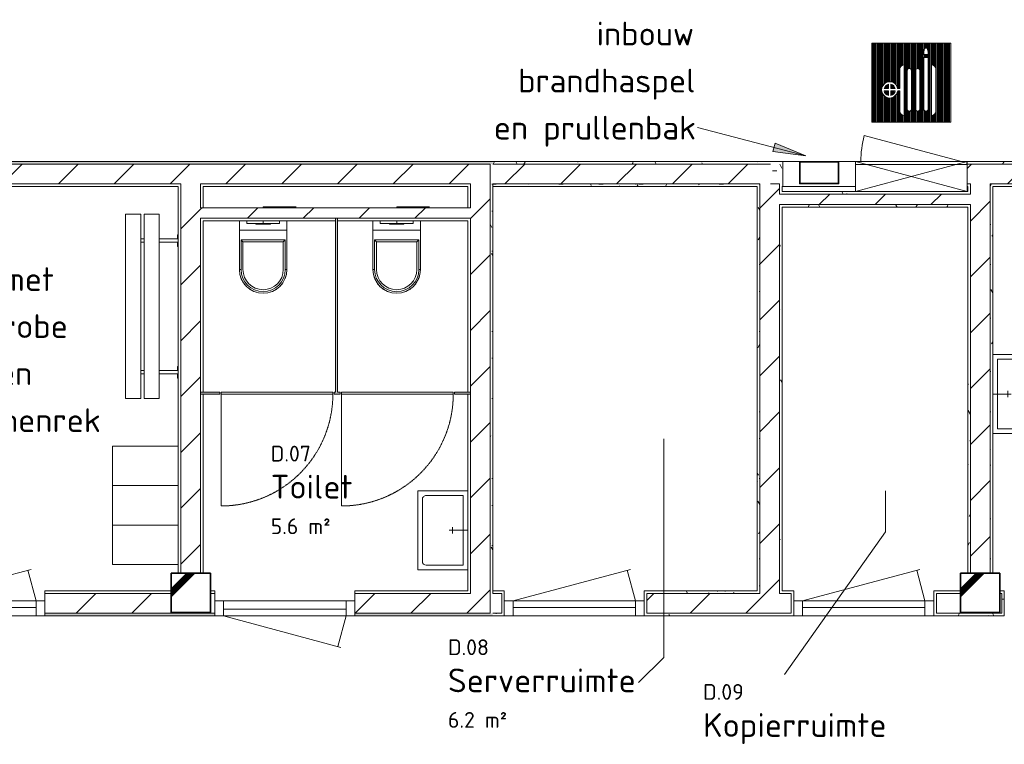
# Model space of a CAD drawing. Header units: millimetres. Extents: x 2016 to 102618, y -16590 to 68005.
# Tile 183 of 256: x 78200 to 85683, y 10175 to 15678. Entities that reach past the tile are written whole.
import ezdxf

# ---------------------------------------------------------------- set-up
doc = ezdxf.new("R2010")
doc.units = ezdxf.units.MM
doc.linetypes.add('Hidden', pattern=[6.5, 4.5, -2])
for name, color, linetype, lineweight in [('A-ANNO-NOTE', 131, 'Continuous', 5), ('A-AREA-IDEN', 2, 'Continuous', 9), ('A-DETL-GENF', 92, 'Continuous', 13), ('A-DOOR', 31, 'Continuous', 13), ('A-DOOR-HDLN', 31, 'Hidden', 9), ('A-DOOR-OPNG', 31, 'Continuous', 18), ('A-FLOR', 192, 'Continuous', 13), ('A-GENM', 13, 'Continuous', 13), ('A-WALL', 113, 'Continuous', 13), ('A-WALL-FNSH', 113, 'Continuous', 25), ('A-WALL-PATT', 111, 'Continuous', 25), ('E-FIRE', 2, 'Continuous', 13), ('G-ANNO-TEXT', 231, 'Continuous', 9), ('I-FURN', 30, 'Continuous', 13), ('I-WALL', 2, 'Continuous', 13), ('P-SANR-FIXT', 6, 'Continuous', 13), ('S-COLS', 52, 'Continuous', 13)]:
    doc.layers.add(name, color=color, linetype=linetype, lineweight=lineweight)
doc.styles.add('ISOCPEUR_2', font='isocpeur.ttf', dxfattribs={"height": 180})
doc.styles.add('ISOCPEUR_4', font='isocpeur.ttf', dxfattribs={"height": 120})
pattern_1 = [(45, (0, 0), (-212.132, 212.132), [])]
pattern_2 = [(0, (0, 0), (406.4, 101.6), [33.528, -271.272, 33.528, -271.272, -1625.6]), (0, (0, 0), (406.4, 101.6), [-609.6, 33.528, -576.072, 33.528, -271.272, -711.2]), (0, (0, 0), (406.4, 101.6), [-1524, 33.528, -169.672, 33.528, -474.472]), (120, (152.4, 50.8), (-291.18818, 301.15272), [33.528, -271.272, 33.528, -271.272, -1625.6]), (120, (152.4, 50.8), (-291.18818, 301.15272), [-609.6, 33.528, -576.072, 33.528, -271.272, -711.2]), (120, (152.4, 50.8), (-291.18818, 301.15272), [-1524, 33.528, -169.672, 33.528, -474.472]), (240, (203.2, 254), (-115.21182, -402.75272), [33.528, -271.272, 33.528, -271.272, -1625.6]), (240, (203.2, 254), (-115.21182, -402.75272), [-609.6, 33.528, -576.072, 33.528, -271.272, -711.2]), (240, (203.2, 254), (-115.21182, -402.75272), [-1524, 33.528, -169.672, 33.528, -474.472])]
pattern_3 = [(45, (0, 0), (-212.132, 212.132), [])]
pattern_4 = [(45, (0, 0), (-212.132, 212.132), [])]

# ---------------------------------------------------------------- blocks, each defined once
blk = doc.blocks.new('32_DO deur enkel - DO-4439679-00 Begane grond')
at = {"layer": 'A-DOOR', "lineweight": 5}
for p, q in [((-345, 95), (-412, 95)), ((-412, 95), (-412, -19)), ((-345, -19), (-345, 95)), ((585, 95), (-345, 95)), ((-345, 95), (-345, 45)), ((652, 95), (585, 95)), ((585, 95), (585, -19)), ((585, 45), (585, 95)), ((652, -19), (652, 95)), ((-345, 45), (585, 45)), ((-412, -19), (-345, -19)), ((585, -19), (652, -19))]:
    blk.add_line(p, q, dxfattribs=at)
at = {"layer": 'A-GENM'}
for p, q in [((-345, 95), (-282.7, 327.5)), ((585, 95), (-306.8, 334))]:
    blk.add_line(p, q, dxfattribs=at)
blk = doc.blocks.new('32_DO deur enkel - DO-4439680-00 Begane grond')
at = {"layer": 'A-DOOR', "lineweight": 5}
for p, q in [((-412, -19), (-412, 95)), ((-412, 95), (-345, 95)), ((-345, 95), (-345, -19)), ((585, -19), (585, 95)), ((585, 95), (652, 95)), ((652, 95), (652, -19)), ((-345, 31), (585, 31)), ((-345, -19), (-345, 31)), ((585, 31), (585, -19)), ((-345, -19), (-412, -19)), ((585, -19), (-345, -19)), ((652, -19), (585, -19))]:
    blk.add_line(p, q, dxfattribs=at)
at = {"layer": 'A-GENM'}
for p, q in [((-345, -19), (-282.7, -251.5)), ((585, -19), (-306.8, -258))]:
    blk.add_line(p, q, dxfattribs=at)
blk = doc.blocks.new('56_21_wastafel - 56_21_wastafel-V168-00 Begane grond')
at = {"layer": 'A-DETL-GENF'}
for p, q in [((0, 300), (380, 300)), ((380, 300), (380, -300)), ((315, 265), (35, 265)), ((35, 265), (35, -265)), ((345, -235), (345, 235)), ((115, 25), (115, -25)), ((0, 0), (140, 0)), ((35, -265), (315, -265)), ((380, -300), (0, -300))]:
    blk.add_line(p, q, dxfattribs=at)
for centre, start, end in [((315, 235), 0, 90), ((315, -235), 270, 0)]:
    blk.add_arc(centre, 30, start, end, dxfattribs=at)
blk = doc.blocks.new('74_VCS_PF_zwevend_toilet - 36x55 cm-863941-00 Begane grond')
at = {"layer": 'P-SANR-FIXT'}
for p, q in [((0, 105.5), (0, 100)), ((0, 105.5), (250, 105.5)), ((-125, 0), (-125, -20)), ((0, 0), (0, -20)), ((125, -20), (125, 0)), ((-125, -1), (-180, -1)), ((-180, -1), (-180, -71)), ((-180, -71), (180, -71)), ((-180, -71), (-180, -370)), ((-180, -71), (180, -71)), ((125, -20), (-125, -20)), ((-55.4, -20), (-55.4, -25)), ((55.4, -25), (-55.4, -25)), ((0, -20), (0, -25)), ((55.4, -25), (55.4, -20)), ((180, -1), (125, -1)), ((180, -71), (180, -1)), ((180, -370), (180, -71)), ((-168, -145), (168, -145)), ((-168, -145), (-153, -160)), ((-168, -370), (-168, -145)), ((168, -145), (153, -160)), ((168, -145), (168, -370)), ((153, -160), (-153, -160)), ((-153, -160), (-153, -370)), ((153, -370), (153, -160)), ((-168, -370), (-180, -370)), ((-180, -370), (-168, -370)), ((180, -370), (168, -370)), ((168, -370), (180, -370))]:
    blk.add_line(p, q, dxfattribs=at)
for radius, start, end in [(180, 180, 360), (168, 180, 360), (153, 180, 360), (180, 196.65132, 202.01283), (180, 337.98717, 343.34868), (180, 213.40731, 219.61981), (180, 230.38019, 236.59269), (180, 303.40731, 309.61981), (180, 320.38019, 326.59269), (180, 247.98717, 253.34868), (180, 286.65132, 292.01283)]:
    blk.add_arc((0, -370), radius, start, end, dxfattribs=at)
blk = doc.blocks.new('28_VCS_SF_houten kolom - beton kolom 300X300-V170-00 Begane grond')
at = {"layer": 'S-COLS', "lineweight": 5}
h = blk.add_hatch(dxfattribs=at)
h.set_pattern_fill('FP_177', color=256, style=0, pattern_type=2)
h.set_pattern_definition([(45, (-79500, -11325), (-500, 500), []), (45, (-79330, -11325), (-500, 500), []), (45, (-79320, -11325), (-500, 500), []), (45, (-79310, -11325), (-500, 500), []), (45, (-79300, -11325), (-500, 500), []), (45, (-79290, -11325), (-500, 500), []), (45, (-79280, -11325), (-500, 500), []), (45, (-79270, -11325), (-500, 500), [])])
h.paths.add_polyline_path([(-150, -150), (150, -150), (150, 150), (-150, 150), (-150, -21)], flags=0)
at = {"layer": 'S-COLS', "lineweight": 35}
for p, q in [((150, 150), (-150, 150)), ((-150, 150), (-150, -150)), ((150, -150), (150, 150)), ((-150, -150), (150, -150))]:
    blk.add_line(p, q, dxfattribs=at)
blk = doc.blocks.new('28_VCS_SF_houten kolom - beton kolom 300X300-V171-00 Begane grond')
at = {"layer": 'S-COLS', "lineweight": 5}
h = blk.add_hatch(dxfattribs=at)
h.set_pattern_fill('FP_178', color=256, style=0, pattern_type=2)
h.set_pattern_definition([(45, (-85500, -11325), (-500, 500), []), (45, (-85330, -11325), (-500, 500), []), (45, (-85320, -11325), (-500, 500), []), (45, (-85310, -11325), (-500, 500), []), (45, (-85300, -11325), (-500, 500), []), (45, (-85290, -11325), (-500, 500), []), (45, (-85280, -11325), (-500, 500), []), (45, (-85270, -11325), (-500, 500), [])])
h.paths.add_polyline_path([(75, -150), (150, -150), (150, 150), (-150, 150), (-150, -150), (-75, -150)], flags=0)
at = {"layer": 'S-COLS', "lineweight": 35}
for p, q in [((150, 150), (-150, 150)), ((-150, 150), (-150, -150)), ((150, -150), (150, 150)), ((-150, -150), (150, -150))]:
    blk.add_line(p, q, dxfattribs=at)
blk = doc.blocks.new('84_06_zitbank kleedcabine - 84_06_zitbank kleedcabine-1854866-00 Begane grond')
at = {"layer": 'I-FURN'}
for p, q in [((1450, 400), (50, 400)), ((50, 395), (50, 400)), ((50, 290), (50, 395)), ((1450, 400), (1450, 395)), ((1450, 395), (1450, 290)), ((50, 285), (50, 290)), ((50, 285), (1450, 285)), ((1450, 260), (50, 260)), ((50, 255), (50, 260)), ((50, 150), (50, 255)), ((237.5, 259.8), (237.5, 285.2)), ((262.5, 285.2), (262.5, 259.8)), ((1237.5, 260), (1237.5, 285)), ((1262.5, 285), (1262.5, 260)), ((1450, 290), (1450, 285)), ((1450, 260), (1450, 255)), ((1450, 255), (1450, 150)), ((50, 145), (50, 150)), ((1450, 150), (1450, 145)), ((50, 145), (1450, 145)), ((237.5, 5.1), (237.5, 145.2)), ((262.5, 145.2), (262.5, 5.1)), ((1237.5, 5.1), (1237.5, 145)), ((1262.5, 145), (1262.5, 5.1)), ((237.5, 5.1), (205, 5.1)), ((205, 5.1), (205, 0)), ((295, 5.1), (262.5, 5.1)), ((295, 0), (295, 5.1)), ((1237.5, 5.1), (1205, 5.1)), ((1205, 5.1), (1205, 0)), ((1295, 5.1), (1262.5, 5.1)), ((1295, 0), (1295, 5.1))]:
    blk.add_line(p, q, dxfattribs=at)
blk = doc.blocks.new('74_VCS_FU_lockers - 74_VCS_FU_lockers-4230535-00 Begane grond')
at = {"layer": 'I-FURN'}
for p, q in [((300, 0), (0, 0)), ((0, 0), (0, -500)), ((600, 0), (300, 0)), ((300, 0), (300, -500)), ((300, -500), (300, 0)), ((900, 0), (600, 0)), ((600, 0), (600, -500)), ((600, -500), (600, 0)), ((900, -500), (900, 0)), ((0, -500), (300, -500)), ((300, -500), (600, -500)), ((600, -500), (900, -500))]:
    blk.add_line(p, q, dxfattribs=at)
blk = doc.blocks.new('32_DO deur enkel - DO-4439688-00 Begane grond')
at = {"layer": 'A-DOOR', "lineweight": 5}
for p, q in [((-412, -19), (-412, 95)), ((-412, 95), (-345, 95)), ((-345, 95), (-345, -19)), ((585, -19), (585, 95)), ((585, 95), (652, 95)), ((652, 95), (652, -19)), ((-345, 31), (585, 31)), ((-345, -19), (-345, 31)), ((585, 31), (585, -19)), ((-345, -19), (-412, -19)), ((585, -19), (-345, -19)), ((652, -19), (585, -19))]:
    blk.add_line(p, q, dxfattribs=at)
at = {"layer": 'A-GENM'}
for p, q in [((-345, -19), (-282.7, -251.5)), ((585, -19), (-306.8, -258))]:
    blk.add_line(p, q, dxfattribs=at)
blk = doc.blocks.new('32_0_sanitairdeur_HPL - br 850 x ht 2200-4055815-00 Begane grond')
at = {"layer": 'A-DOOR', "lineweight": 18}
for p, q in [((425, 7.5), (-425, 7.5)), ((-425, 7.5), (-425, -5.5)), ((425, -5.5), (425, 7.5)), ((-425, -5.5), (425, -5.5))]:
    blk.add_line(p, q, dxfattribs=at)
at = {"layer": 'A-DOOR-HDLN'}
blk.add_line((425, 7.5), (425, 857.6), dxfattribs=at)
blk.add_arc((425.1, 7.5), 850.1, 90.00416, 180, dxfattribs=at)
at = {"layer": 'A-DOOR-OPNG'}
blk.add_line((-425, 7.5), (425, 7.5), dxfattribs=at)
blk = doc.blocks.new('65_VCS_FA_brandslanghaspelkast_inbouw - inbouw_ajax_dicht_790x790x225 3-4514415-00 Begane grond')
at = {"layer": 'A-DETL-GENF'}
blk.add_line((508, 95), (-231.9, 293.3), dxfattribs=at)
blk.add_arc((508, 95), 766, 165, 180, dxfattribs=at)
at = {"layer": 'E-FIRE', "lineweight": 5}
for p, q in [((549.5, 95), (-299.5, -132)), ((-299.5, 95), (549.5, -132)), ((-299.5, -132), (-299.5, 95)), ((549.5, 95), (549.5, -132)), ((549.5, -132), (-299.5, -132))]:
    blk.add_line(p, q, dxfattribs=at)
at = {"layer": 'E-FIRE'}
for p, q in [((-297.5, 95), (547.5, 95)), ((-297.5, 95), (-297.5, 74)), ((547.5, 74), (547.5, 95)), ((-299.5, 74), (549.5, 74)), ((-299.5, -132), (-299.5, 74)), ((549.5, -95), (549.5, -132))]:
    blk.add_line(p, q, dxfattribs=at)
blk = doc.blocks.new('Afvalbak - Type 4-4514331-00 Begane grond')
at = {"layer": 'A-GENM'}
for p, q in [((-24, 282), (-24, 117)), ((269, 287), (-19, 287)), ((-19, 282), (269, 282)), ((-19, 122), (-19, 282)), ((269, 282), (269, 122)), ((274, 117), (274, 282)), ((-24, 117), (274, 117)), ((269, 122), (-19, 122))]:
    blk.add_line(p, q, dxfattribs=at)
for centre, start, end in [((-19, 282), 90, 180), ((269, 282), 360, 90)]:
    blk.add_arc(centre, 5, start, end, dxfattribs=at)

msp = doc.modelspace()

# ---------------------------------------------------------------- hatches: boundary and pattern name
at = {"layer": 'A-WALL-PATT', "lineweight": 5}
h = msp.add_hatch(dxfattribs=at)
h.set_pattern_fill('FP_7', color=256, style=0, pattern_type=2)
h.set_pattern_definition(pattern_2)
h.paths.add_polyline_path([(75465.9, 14580), (81795, 14580.7), (81795, 14600), (70930, 14600), (70930, 14580), (75325, 14580)], flags=0)
h = msp.add_hatch(dxfattribs=at)
h.set_pattern_fill('FP_7', color=256, style=0, pattern_type=2)
h.set_pattern_definition(pattern_2)
h.paths.add_polyline_path([(85575, 14580), (88245, 14580), (88245, 14600), (85400, 14600), (85400, 14580), (85425, 14580)], flags=0)
h.paths.add_polyline_path([(81795, 14580), (83905.7, 14580), (83905.7, 14600), (81795, 14600), (81795, 14580.7)], flags=0)
h = msp.add_hatch(dxfattribs=at)
h.set_pattern_fill('FP_7', color=256, style=0, pattern_type=2)
h.set_pattern_definition(pattern_2)
h.paths.add_polyline_path([(83905.7, 14505), (84000, 14505), (84000, 14600), (83905.7, 14600), (83905.7, 14580)], flags=0)
h = msp.add_hatch(dxfattribs=at)
h.set_pattern_fill('FP_8', color=256, angle=-135, style=0, pattern_type=2)
h.set_pattern_definition(pattern_3)
h.paths.add_polyline_path([(75465.9, 14430), (81775, 14430), (81775, 14580), (71070, 14580), (71070, 14430), (75325, 14430)], flags=0)
h = msp.add_hatch(dxfattribs=at)
h.set_pattern_fill('FP_7', color=256, style=0, pattern_type=2)
h.set_pattern_definition(pattern_2)
h.paths.add_polyline_path([(81795, 11170), (81795, 14580), (81775, 14580), (81775, 11170)], flags=0)
h = msp.add_hatch(dxfattribs=at)
h.set_pattern_fill('FP_8', color=256, angle=-135, style=0, pattern_type=2)
h.set_pattern_definition(pattern_3)
h.paths.add_polyline_path([(85425, 14430), (88225, 14430), (88225, 14580), (85400, 14579), (85400, 14430), (85421.6, 14430)], flags=0)
h.paths.add_polyline_path([(82103.1, 14430), (83905.7, 14430), (83905.7, 14580), (81795, 14580), (81795, 14430)], flags=0)
h = msp.add_hatch(dxfattribs=at)
h.set_pattern_fill('FP_4', color=256, angle=225, style=0, pattern_type=2)
h.set_pattern_definition(pattern_1)
h.paths.add_polyline_path([(79438.5, 11475), (79575, 11475), (79575, 14430), (79425, 14430), (79425, 11475), (79438.4, 11475)], flags=0)
h = msp.add_hatch(dxfattribs=at)
h.set_pattern_fill('FP_4', color=256, angle=225, style=0, pattern_type=2)
h.set_pattern_definition([(45, (0, 0), (-212.132, 212.132), [])])
h.paths.add_polyline_path([(81775, 11320), (81775, 14430), (81625, 14430), (81625, 11320), (81774.9, 11320)], flags=0)
h = msp.add_hatch(dxfattribs=at)
h.set_pattern_fill('FP_7', color=256, style=0, pattern_type=2)
h.set_pattern_definition(pattern_2)
h.paths.add_polyline_path([(85421.6, 14410), (85425, 14410), (85425, 14430), (85400, 14430), (85400, 14410), (85405, 14410)], flags=0)
h.paths.add_polyline_path([(85575, 14410), (88075, 14410), (88075, 14430), (85575, 14430)], flags=0)
h.paths.add_polyline_path([(82947, 14410), (83825, 14410), (83825, 14430), (81795, 14430), (81795, 14410), (82103.1, 14410)], flags=0)
h = msp.add_hatch(dxfattribs=at)
h.set_pattern_fill('FP_7', color=256, style=0, pattern_type=2)
h.set_pattern_definition(pattern_2)
h.paths.add_polyline_path([(83825, 11340), (83825, 14410), (83805, 14410), (83805, 11340)], flags=0)
h = msp.add_hatch(dxfattribs=at)
h.set_pattern_fill('FP_4', color=256, angle=225, style=0, pattern_type=2)
h.set_pattern_definition(pattern_1)
h.paths.add_polyline_path([(83975, 11320), (83975, 14373), (83905.7, 14373), (83905.7, 14430), (83825, 14430), (83825, 11320), (83974.9, 11320)], flags=0)
h = msp.add_hatch(dxfattribs=at)
h.set_pattern_fill('FP_13', color=256, angle=135, style=0, pattern_type=2)
h.set_pattern_definition([(45, (0, 0), (-212.132, 212.132), [])])
h.paths.add_polyline_path([(83905.7, 14373), (83975, 14373), (83975, 14430), (83905.7, 14430), (83905.7, 14410)], flags=0)
h = msp.add_hatch(dxfattribs=at)
h.set_pattern_fill('FP_7', color=256, style=0, pattern_type=2)
h.set_pattern_definition(pattern_2)
h.paths.add_polyline_path([(83975, 11340), (83995, 11340), (83995, 14273), (83975, 14273), (83975, 12320.4)], flags=0)
h.paths.add_polyline_path([(83975, 14353), (83995, 14353), (83995, 14373), (83975, 14373)], flags=0)
h = msp.add_hatch(dxfattribs=at)
h.set_pattern_fill('FP_7', color=256, style=0, pattern_type=2)
h.set_pattern_definition(pattern_2)
h.paths.add_polyline_path([(85147, 14353), (85405, 14353), (85405, 14373), (83995, 14373), (83995, 14353), (85006.8, 14353)], flags=0)
h = msp.add_hatch(dxfattribs=at)
h.set_pattern_fill('FP_7', color=256, style=0, pattern_type=2)
h.set_pattern_definition(pattern_2)
h.paths.add_polyline_path([(85421.6, 11475), (85425, 11475), (85425, 14273), (85405, 14273), (85405, 11475)], flags=0)
h.paths.add_polyline_path([(85405, 14353), (85425, 14353), (85425, 14410), (85405, 14410), (85405, 14373)], flags=0)
h = msp.add_hatch(dxfattribs=at)
h.set_pattern_fill('FP_4', color=256, angle=225, style=0, pattern_type=2)
h.set_pattern_definition(pattern_1)
h.paths.add_polyline_path([(85425, 11475), (85575, 11475), (85575, 14430), (85425, 14430), (85425, 12320.4)], flags=0)
h = msp.add_hatch(dxfattribs=at)
h.set_pattern_fill('FP_7', color=256, style=0, pattern_type=2)
h.set_pattern_definition(pattern_2)
h.paths.add_polyline_path([(85595, 11475), (85595, 14410), (85575, 14410), (85575, 11475)], flags=0)
h = msp.add_hatch(dxfattribs=at)
h.set_pattern_fill('FP_4', color=256, angle=225, style=0, pattern_type=2)
h.set_pattern_definition([(45, (0, 0), (-212.132, 212.132), [])])
h.paths.add_polyline_path([(85006.8, 14273), (85425, 14273), (85425, 14353), (83975, 14352.7), (83975, 14273), (84592, 14273)], flags=0)
h = msp.add_hatch(dxfattribs=at)
h.set_pattern_fill('FP_8', color=256, angle=-135, style=0, pattern_type=2)
h.set_pattern_definition(pattern_3)
h.paths.add_polyline_path([(80600, 14170), (81625, 14170.4), (81625, 14250), (79575, 14250), (79575, 14170), (80443.8, 14170)], flags=0)
h = msp.add_hatch(dxfattribs=at)
h.set_pattern_fill('FP_7', color=256, style=0, pattern_type=2)
h.set_pattern_definition(pattern_2)
h.paths.add_polyline_path([(85147, 14253), (85405, 14253), (85405, 14273), (83995, 14273), (83995, 14253), (85006.8, 14253)], flags=0)
at = {"layer": 'A-WALL-PATT', "lineweight": 13}
msp.add_hatch(color=256, dxfattribs=at).paths.add_polyline_path([(80615, 12850), (80615, 14170), (80600, 14170), (80600, 12850)], flags=0)
h = msp.add_hatch(color=256, dxfattribs=at)
h.paths.add_polyline_path([(79575, 12835), (79720, 12835), (79720, 12850), (79575, 12850)], flags=0)
h.paths.add_polyline_path([(81625, 12835), (81625, 12850), (81505, 12850), (81505, 12835), (81605, 12835)], flags=0)
h.paths.add_polyline_path([(80615, 12835), (80635, 12835), (80635, 12850), (80590, 12850), (80590, 12835), (80600, 12835)], flags=0)
at = {"layer": 'A-WALL-PATT', "lineweight": 5}
h = msp.add_hatch(dxfattribs=at)
h.set_pattern_fill('FP_4', color=256, angle=225, style=0, pattern_type=2)
h.set_pattern_definition(pattern_4)
h.paths.add_polyline_path([(81605, 11170), (81775, 11170), (81775, 11320), (80747, 11320), (80747, 11170), (81273.4, 11170)], flags=0)
h.paths.add_polyline_path([(79350, 11170), (79683, 11170), (79683, 11320), (79650, 11320), (79650, 11175), (79350, 11175), (79350, 11320), (78392, 11320), (78392, 11170), (78784.5, 11170)], flags=0)
h.paths.add_polyline_path([(75252.8, 11170), (77328, 11170), (77328, 11320), (73650, 11320), (73650, 11175), (73350, 11175), (73350, 11320), (73172, 11320), (73172, 11170), (75247.2, 11170)], flags=0)
h.paths.add_polyline_path([(71070, 11170), (72108, 11170), (72108, 11320), (71070, 11320), (71070, 11310)], flags=0)
h = msp.add_hatch(dxfattribs=at)
h.set_pattern_fill('FP_7', color=256, style=0, pattern_type=2)
h.set_pattern_definition(pattern_2)
h.paths.add_polyline_path([(85663, 11245), (85683, 11245), (85683, 11340), (85650, 11340), (85650, 11320), (85663, 11320), (85663, 11262.6)], flags=0)
h.paths.add_polyline_path([(81863, 11245), (81883, 11245), (81883, 11340), (81795, 11340), (81795, 11320), (81863, 11320), (81863, 11262.6)], flags=0)
h.paths.add_polyline_path([(84083, 11245), (84083, 11340), (83975, 11340), (83975, 11320), (84063, 11320), (84063, 11245)], flags=0)
h.paths.add_polyline_path([(85147, 11245), (85167, 11245), (85167, 11320), (85350, 11320), (85350, 11340), (85147, 11340), (85147, 11264)], flags=0)
h.paths.add_polyline_path([(86747, 11245), (86767, 11245), (86767, 11320), (88075, 11320), (88075, 11340), (86747, 11340), (86747, 11264)], flags=0)
h.paths.add_polyline_path([(82947, 11245), (82967, 11245), (82967, 11320), (83825, 11320), (83825, 11340), (82947, 11340), (82947, 11264)], flags=0)
h.paths.add_polyline_path([(89242.5, 11320), (90280, 11320), (90280, 11340), (88225, 11340), (88225, 11320), (88740.2, 11320)], flags=0)
h = msp.add_hatch(dxfattribs=at)
h.set_pattern_fill('FP_4', color=256, angle=225, style=0, pattern_type=2)
h.set_pattern_definition(pattern_4)
h.paths.add_polyline_path([(90280, 11170), (90300, 11170), (90300, 11320), (86767, 11320), (86767, 11170), (89569.8, 11170)], flags=0)
h.paths.add_polyline_path([(81863, 11170), (81863, 11320), (81795, 11320), (81795, 11170)], flags=0)
h.paths.add_polyline_path([(82967, 11170), (84063, 11170), (84063, 11320), (82967, 11320), (82967, 11245)], flags=0)
h.paths.add_polyline_path([(85167, 11170), (85663, 11170), (85663, 11320), (85650, 11320), (85650, 11175), (85350, 11175), (85350, 11320), (85167, 11320), (85167, 11245)], flags=0)
h = msp.add_hatch(dxfattribs=at)
h.set_pattern_fill('FP_7', color=256, style=0, pattern_type=2)
h.set_pattern_definition(pattern_2)
h.paths.add_polyline_path([(90280, 11150), (90280, 11170), (86767, 11170), (86767, 11245), (86747, 11243.9), (86747, 11150), (89569.8, 11150)], flags=0)
h.paths.add_polyline_path([(83825, 11150), (84083, 11150), (84083, 11245), (84063, 11245), (84063, 11170), (82967, 11170), (82967, 11245), (82947, 11245), (82947, 11150), (83805, 11150)], flags=0)
h.paths.add_polyline_path([(85147, 11150), (85683, 11150), (85683, 11245), (85663, 11245), (85663, 11170), (85167, 11170), (85167, 11245), (85147, 11245), (85147, 11170)], flags=0)
h.paths.add_polyline_path([(81820.3, 11150), (81883, 11150), (81883, 11245), (81863, 11245), (81863, 11170), (81795, 11170), (81795, 11150)], flags=0)
h = msp.add_hatch(dxfattribs=at)
h.set_pattern_fill('FP_7', color=256, style=0, pattern_type=2)
h.set_pattern_definition(pattern_2)
h.paths.add_polyline_path([(81605, 11150), (81795, 11150), (81795, 11170), (80747, 11170), (80747, 11150), (81273.4, 11150)], flags=0)
h.paths.add_polyline_path([(71090, 11150), (72108, 11150), (72108, 11170), (71090, 11170)], flags=0)
h.paths.add_polyline_path([(73172, 11150), (77328, 11150), (77328, 11170), (73172, 11170)], flags=0)
h.paths.add_polyline_path([(79665, 11150), (79683, 11150), (79683, 11170), (78392, 11170), (78392, 11150), (79623.2, 11150)], flags=0)
at = {"layer": 'G-ANNO-TEXT'}
msp.add_hatch(color=10, dxfattribs=at).paths.add_polyline_path([(84174.9, 14645), (83941.1, 14739.4), (83924.6, 14675.7)], flags=0)

# ---------------------------------------------------------------- linework, layer by layer
at = {"layer": 'A-ANNO-NOTE', "lineweight": 9}
for p, q in [((84675.5, 15500), (85275.5, 15500)), ((84675.5, 14900), (84675.5, 15500)), ((84683.5, 14900), (84683.5, 15500)), ((84691.5, 14900), (84691.5, 15500)), ((84699.5, 14900), (84699.5, 15500)), ((84707.5, 14900), (84707.5, 15500)), ((84715.5, 14900), (84715.5, 15500)), ((84723.5, 14900), (84723.5, 15500)), ((84731.5, 14900), (84731.5, 15500)), ((84739.5, 14900), (84739.5, 15500)), ((84747.5, 14900), (84747.5, 15500)), ((84755.5, 15168.3), (84755.5, 15500)), ((84763.5, 15181.7), (84763.5, 15500)), ((84771.5, 15190.2), (84771.5, 15500)), ((84779.5, 15196.3), (84779.5, 15500)), ((84787.5, 15200.7), (84787.5, 15500)), ((84795.5, 15203.8), (84795.5, 15500)), ((84803.5, 15205.6), (84803.5, 15500)), ((84811.5, 15206.5), (84811.5, 15500)), ((84819.5, 15206.3), (84819.5, 15500)), ((84827.5, 15204.9), (84827.5, 15500)), ((84835.5, 15202.3), (84835.5, 15500)), ((84843.5, 15198.2), (84843.5, 15500)), ((84851.5, 15192.3), (84851.5, 15500)), ((84859.5, 15183.7), (84859.5, 15500)), ((84867.5, 15168.8), (84867.5, 15500)), ((84875.5, 15154.1), (84875.5, 15500)), ((84883.5, 15154.1), (84883.5, 15500)), ((84891.5, 15313.6), (84891.5, 15500)), ((84899.5, 15325.9), (84899.5, 15500)), ((84907.5, 15331.3), (84907.5, 15500)), ((84915.5, 15333.9), (84915.5, 15500)), ((84923.5, 14900), (84923.5, 15500)), ((84931.5, 14900), (84931.5, 15500)), ((84939.5, 14900), (84939.5, 15500)), ((84947.5, 15297.8), (84947.5, 15500)), ((84955.5, 15304.7), (84955.5, 15500)), ((84963.5, 15305.7), (84963.5, 15500)), ((84971.5, 15302.2), (84971.5, 15500)), ((84979.5, 14900), (84979.5, 15500)), ((84987.5, 14900), (84987.5, 15500)), ((84995.5, 14900), (84995.5, 15500)), ((85003.5, 14900), (85003.5, 15500)), ((85011.5, 15297.2), (85011.5, 15500)), ((85019.5, 15304.6), (85019.5, 15500)), ((85027.5, 15305.7), (85027.5, 15500)), ((85035.5, 15302.4), (85035.5, 15500)), ((85043.5, 14900), (85043.5, 15500)), ((85051.5, 14900), (85051.5, 15500)), ((85059.5, 14900), (85059.5, 15500)), ((85067.5, 14900), (85067.5, 15500)), ((85075.5, 15454.5), (85075.5, 15500)), ((85083.5, 15461.3), (85083.5, 15500)), ((85091.5, 15461.3), (85091.5, 15500)), ((85099.5, 15451.3), (85099.5, 15500)), ((85107.5, 14900), (85107.5, 15500)), ((85115.5, 14900), (85115.5, 15500)), ((85123.5, 14900), (85123.5, 15500)), ((85131.5, 15334.3), (85131.5, 15500)), ((85139.5, 15333.1), (85139.5, 15500)), ((85147.5, 15329.5), (85147.5, 15500)), ((85155.5, 15322.2), (85155.5, 15500)), ((85163.5, 14900), (85163.5, 15500)), ((85171.5, 14900), (85171.5, 15500)), ((85179.5, 14900), (85179.5, 15500)), ((85187.5, 14900), (85187.5, 15500)), ((85195.5, 14900), (85195.5, 15500)), ((85203.5, 14900), (85203.5, 15500)), ((85211.5, 14900), (85211.5, 15500)), ((85219.5, 14900), (85219.5, 15500)), ((85227.5, 14900), (85227.5, 15500)), ((85235.5, 14900), (85235.5, 15500)), ((85243.5, 14900), (85243.5, 15500)), ((85251.5, 14900), (85251.5, 15500)), ((85259.5, 14900), (85259.5, 15500)), ((85267.5, 14900), (85267.5, 15500)), ((85275.5, 15500), (85275.5, 14900)), ((85071.1, 15433.2), (85076.9, 15461.3)), ((85071.1, 15413.2), (85071.1, 15433.2)), ((85076.9, 15461.3), (85097.4, 15461.3)), ((85097.4, 15461.3), (85103.2, 15433.2)), ((85103.2, 15433.2), (85103.2, 15413.2)), ((85103.2, 15413.2), (85071.1, 15413.2)), ((85103.2, 15389.9), (85071.2, 15389.9)), ((85071.2, 15389.9), (85071.2, 14998.2)), ((85075.5, 15389.9), (85075.5, 15413.2)), ((85083.5, 15389.9), (85083.5, 15413.2)), ((85091.5, 15389.9), (85091.5, 15413.2)), ((85099.5, 15389.9), (85099.5, 15413.2)), ((85103.2, 14998.2), (85103.2, 15389.9)), ((84889.7, 15303.3), (84889.7, 15154.1)), ((84920.8, 14950.2), (84920.8, 15334.3)), ((84945.4, 15289.8), (84945.4, 14998.2)), ((84977.3, 14998.2), (84977.3, 15289.8)), ((85009.7, 15289.8), (85009.7, 14998.2)), ((85041.7, 14998.2), (85041.7, 15289.8)), ((85130.9, 14950.2), (85130.9, 15334.3)), ((85162, 15303.3), (85162, 14981.3)), ((84755.5, 14900), (84755.5, 15121)), ((84769.2, 15136.7), (84803.5, 15136.7)), ((84803.5, 15154.1), (84769.5, 15154.1)), ((84779.5, 15154.1), (84779.5, 15173.3)), ((84779.5, 15116), (84779.5, 15136.7)), ((84787.5, 15154.1), (84787.5, 15180.4)), ((84787.5, 15108.9), (84787.5, 15136.7)), ((84795.5, 15154.1), (84795.5, 15184.8)), ((84795.5, 15104.5), (84795.5, 15136.7)), ((84803.5, 15187.3), (84803.5, 15154.1)), ((84803.5, 15136.7), (84803.5, 15102)), ((84821, 15154.1), (84821, 15187.1)), ((84854.2, 15154.1), (84821, 15154.1)), ((84821, 15136.7), (84854.5, 15136.7)), ((84821, 15102.2), (84821, 15136.7)), ((84827.5, 15154.1), (84827.5, 15185.1)), ((84827.5, 15104.3), (84827.5, 15136.7)), ((84835.5, 15154.1), (84835.5, 15180.9)), ((84835.5, 15108.5), (84835.5, 15136.7)), ((84843.5, 15154.1), (84843.5, 15174.1)), ((84843.5, 15115.3), (84843.5, 15136.7)), ((84867.5, 14900), (84867.5, 15119.4)), ((84889.7, 15154.1), (84870.7, 15154.1)), ((84872.7, 15136.7), (84889.7, 15136.7)), ((84875.5, 14900), (84875.5, 15136.7)), ((84883.5, 14900), (84883.5, 15136.7)), ((84889.7, 15136.7), (84889.7, 14981.3)), ((84763.5, 14900), (84763.5, 15107.6)), ((84771.5, 14900), (84771.5, 15099)), ((84779.5, 14900), (84779.5, 15093)), ((84787.5, 14900), (84787.5, 15088.6)), ((84795.5, 14900), (84795.5, 15085.6)), ((84803.5, 14900), (84803.5, 15083.7)), ((84811.5, 14900), (84811.5, 15082.8)), ((84819.5, 14900), (84819.5, 15083.5)), ((84827.5, 14900), (84827.5, 15085.3)), ((84835.5, 14900), (84835.5, 15088.2)), ((84843.5, 14900), (84843.5, 15092.4)), ((84851.5, 14900), (84851.5, 15098.3)), ((84859.5, 14900), (84859.5, 15106.6)), ((84891.5, 14900), (84891.5, 14970.9)), ((84947.5, 14900), (84947.5, 14990.3)), ((84955.5, 14900), (84955.5, 14983.4)), ((84963.5, 14900), (84963.5, 14982.4)), ((84971.5, 14900), (84971.5, 14985.9)), ((85011.5, 14900), (85011.5, 14990.9)), ((85019.5, 14900), (85019.5, 14983.5)), ((85027.5, 14900), (85027.5, 14982.4)), ((85035.5, 14900), (85035.5, 14985.6)), ((85075.5, 14900), (85075.5, 14987.3)), ((85083.5, 14900), (85083.5, 14982.7)), ((85091.5, 14900), (85091.5, 14982.8)), ((85099.5, 14900), (85099.5, 14988)), ((85275.5, 14900), (84675.5, 14900)), ((84899.5, 14900), (84899.5, 14958.7)), ((84907.5, 14900), (84907.5, 14953.2)), ((84915.5, 14900), (84915.5, 14950.7)), ((85131.5, 14900), (85131.5, 14950.2)), ((85139.5, 14900), (85139.5, 14951.4)), ((85147.5, 14900), (85147.5, 14955)), ((85155.5, 14900), (85155.5, 14962.3))]:
    msp.add_line(p, q, dxfattribs=at)
for centre, radius, start, end in [((84920.8, 15303.3), 31, 90, 180), ((84961.4, 15289.8), 16, 0, 180), ((85025.7, 15289.8), 16, 0, 180), ((85130.9, 15303.3), 31, 0, 90), ((84814.3, 15142.3), 64.3, 92.1638, 177.88383), ((84813.8, 15149.5), 57.1, 4.70508, 91.93048), ((84814.2, 15147), 64.2, 182.11616, 267.91562), ((84812.8, 15145.5), 44.5, 191.52471, 258.04825), ((84812.9, 15143.6), 44.7, 102.07922, 166.38714), ((84809.9, 15146.3), 63.5, 271.74314, 351.24283), ((84810.8, 15143.7), 44.6, 13.56952, 76.86044), ((84810.8, 15145.7), 44.6, 283.1676, 348.36328), ((84920.8, 14981.3), 31, 180, 270), ((84961.4, 14998.2), 16, 180, 0), ((85025.7, 14998.2), 16, 180, 0), ((85087.2, 14998.2), 16, 180, 0), ((85130.9, 14981.3), 31, 270, 0)]:
    msp.add_arc(centre, radius, start, end, dxfattribs=at)
at = {"layer": 'A-AREA-IDEN'}
for p, q in [((83094.2, 12495.4), (83094.2, 10834.9)), ((84779.6, 12100.5), (84779.6, 11787.7)), ((84779.6, 11787.7), (84011.8, 10704.7)), ((83094.2, 10834.9), (82903.6, 10645.4))]:
    msp.add_line(p, q, dxfattribs=at)
at = {"layer": 'A-FLOR'}
for p, q in [((79750, 11264), (80680, 11264)), ((78325, 11150), (77395, 11150)), ((82880, 11150), (81950, 11150)), ((85080, 11150), (84150, 11150))]:
    msp.add_line(p, q, dxfattribs=at)
at = {"layer": 'A-WALL', "color": 250, "lineweight": 18}
for p, q in [((67420, 14580), (81775, 14580)), ((81775, 11170), (81775, 14580)), ((81795, 14580), (83905.7, 14580)), ((85400, 14580), (88400, 14580)), ((76290, 14430), (79425, 14430)), ((79425, 14430), (79425, 11475)), ((79575, 14430), (79575, 14250)), ((79575, 14430), (81625, 14430)), ((81625, 14250), (81625, 14430)), ((81795, 14430), (83825, 14430)), ((83825, 14430), (83825, 11320)), ((83975, 14430), (83975, 14353)), ((85400, 14430), (85425, 14430)), ((85425, 14430), (85425, 14353)), ((85575, 14430), (85575, 11475)), ((85575, 14430), (88075, 14430)), ((83975, 14353), (85425, 14353)), ((81625, 14250), (79575, 14250)), ((83975, 14273), (83975, 11320)), ((83975, 14273), (85425, 14273)), ((85425, 14273), (85425, 11475)), ((79575, 14170), (79575, 11475)), ((81625, 14170), (79575, 14170)), ((81625, 11320), (81625, 14170)), ((78392, 11320), (78392, 11170)), ((78392, 11320), (79350, 11320)), ((79650, 11320), (79683, 11320)), ((79683, 11170), (79683, 11320)), ((80747, 11320), (80747, 11170)), ((80747, 11320), (81625, 11320)), ((81863, 11320), (81795, 11320)), ((81863, 11170), (81863, 11320)), ((82967, 11320), (82967, 11170)), ((83825, 11320), (82967, 11320)), ((84063, 11320), (83975, 11320)), ((84063, 11170), (84063, 11320)), ((85350, 11320), (85167, 11320)), ((85167, 11320), (85167, 11170)), ((85663, 11320), (85650, 11320)), ((85663, 11170), (85663, 11320)), ((78392, 11170), (79683, 11170)), ((80747, 11170), (81775, 11170)), ((81795, 11170), (81863, 11170)), ((82967, 11170), (84063, 11170)), ((85167, 11170), (85663, 11170))]:
    msp.add_line(p, q, dxfattribs=at)
at = {"layer": 'A-WALL', "lineweight": 5}
for p, q in [((81795, 14430), (81795, 14410)), ((80600, 14170), (80600, 14150)), ((80615, 14170), (80615, 14150)), ((79575, 12850), (79595, 12850)), ((79575, 12835), (79595, 12835)), ((81625, 12850), (81605, 12850)), ((81625, 12835), (81605, 12835)), ((81795, 11340), (81795, 11320))]:
    msp.add_line(p, q, dxfattribs=at)
at = {"layer": 'A-WALL-FNSH', "color": 7, "lineweight": 13}
for p, q in [((84000, 14600), (67400, 14600)), ((84000, 14600), (84000, 14410)), ((89103, 14600), (85400, 14600)), ((77225, 14410), (79405, 14410)), ((79405, 14410), (79405, 12440)), ((79595, 14250), (79595, 14410)), ((79595, 14410), (81605, 14410)), ((81605, 14410), (81605, 14250)), ((81795, 11340), (81795, 14410)), ((81795, 14410), (83805, 14410)), ((83805, 11340), (83805, 14410)), ((83995, 14410), (83995, 14373)), ((84000, 14410), (83995, 14410)), ((83995, 14373), (85405, 14373)), ((85405, 14410), (85400, 14410)), ((85405, 14410), (85405, 14373)), ((85595, 11475), (85595, 14410)), ((88055, 14410), (85595, 14410)), ((83995, 11340), (83995, 14253)), ((85405, 14253), (83995, 14253)), ((85405, 14253), (85405, 11475)), ((79595, 12850), (79595, 14150)), ((79595, 14150), (80600, 14150)), ((80615, 14150), (81605, 14150)), ((81605, 14150), (81605, 12850)), ((79595, 11475), (79595, 12835)), ((81605, 12835), (81605, 11340)), ((79405, 11540), (79405, 11475)), ((79350, 11340), (78392, 11340)), ((78392, 11340), (78392, 11320)), ((79683, 11340), (79650, 11340)), ((79683, 11320), (79683, 11340)), ((81605, 11340), (80747, 11340)), ((80747, 11340), (80747, 11320)), ((81883, 11340), (81795, 11340)), ((81883, 11150), (81883, 11340)), ((83805, 11340), (82947, 11340)), ((82947, 11340), (82947, 11150)), ((84083, 11340), (83995, 11340)), ((84083, 11150), (84083, 11340)), ((85350, 11340), (85147, 11340)), ((85147, 11340), (85147, 11150)), ((85683, 11340), (85650, 11340)), ((85683, 11150), (85683, 11340)), ((78392, 11170), (78392, 11150)), ((78392, 11150), (79683, 11150)), ((79683, 11150), (79683, 11170)), ((80747, 11170), (80747, 11150)), ((80747, 11150), (81883, 11150)), ((82947, 11150), (84083, 11150)), ((85147, 11150), (85683, 11150))]:
    msp.add_line(p, q, dxfattribs=at)
at = {"layer": 'A-WALL-FNSH', "color": 10, "lineweight": 9}
for p, q in [((80600, 14150), (80600, 12850)), ((80615, 12850), (80615, 14150)), ((79720, 12850), (79595, 12850)), ((79595, 12835), (79720, 12835)), ((79720, 12835), (79720, 12850)), ((80600, 12850), (80590, 12850)), ((80590, 12850), (80590, 12835)), ((80590, 12835), (80635, 12835)), ((80635, 12850), (80615, 12850)), ((80635, 12835), (80635, 12850)), ((81605, 12850), (81505, 12850)), ((81505, 12850), (81505, 12835)), ((81505, 12835), (81605, 12835))]:
    msp.add_line(p, q, dxfattribs=at)
at = {"layer": 'G-ANNO-TEXT', "color": 10}
for p, q in [((84174.9, 14645), (83352, 14857.7)), ((83941.1, 14739.4), (83924.6, 14675.7)), ((83924.6, 14675.7), (84174.9, 14645)), ((84174.9, 14645), (83941.1, 14739.4))]:
    msp.add_line(p, q, dxfattribs=at)
at = {"layer": 'I-WALL'}
for p, q in [((84000, 14600), (84131.5, 14600)), ((84419.5, 14600), (84553, 14600)), ((85398, 14600), (85400, 14600)), ((83905.7, 14430), (83975, 14430)), ((84551, 14410), (84000, 14410))]:
    msp.add_line(p, q, dxfattribs=at)

# ---------------------------------------------------------------- block references
at = {"layer": 'A-DOOR', "rotation": 180}
for name, p in [('32_0_sanitairdeur_HPL - br 850 x ht 2200-4055815-00 Begane grond', (80155, 12842.5)), ('32_0_sanitairdeur_HPL - br 850 x ht 2200-4055815-00 Begane grond', (81070, 12842.5)), ('32_DO deur enkel - DO-4439688-00 Begane grond', (77980, 11245)), ('32_DO deur enkel - DO-4439680-00 Begane grond', (82535, 11245)), ('32_DO deur enkel - DO-4439680-00 Begane grond', (84735, 11245)), ('32_DO deur enkel - DO-4439679-00 Begane grond', (80335, 11245))]:
    msp.add_blockref(name, p, dxfattribs=at)
at = {"layer": 'A-GENM'}
msp.add_blockref('Afvalbak - Type 4-4514331-00 Begane grond', (84150.5, 14313), dxfattribs=at)
at = {"layer": 'E-FIRE'}
msp.add_blockref('65_VCS_FA_brandslanghaspelkast_inbouw - inbouw_ajax_dicht_790x790x225 3-4514415-00 Begane grond', (84850.5, 14505), dxfattribs=at)
at = {"layer": 'I-FURN'}
for name, p, rotation in [('84_06_zitbank kleedcabine - 84_06_zitbank kleedcabine-1854866-00 Begane grond', (79405, 12750), 90.00000000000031), ('74_VCS_FU_lockers - 74_VCS_FU_lockers-4230535-00 Begane grond', (78905, 11540), 89.99999999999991)]:
    msp.add_blockref(name, p, dxfattribs=dict(at, rotation=rotation))
at = {"layer": 'P-SANR-FIXT'}
for name, p in [('74_VCS_PF_zwevend_toilet - 36x55 cm-863941-00 Begane grond', (80050, 14150)), ('74_VCS_PF_zwevend_toilet - 36x55 cm-863941-00 Begane grond', (81065, 14150)), ('56_21_wastafel - 56_21_wastafel-V168-00 Begane grond', (85595, 12835))]:
    msp.add_blockref(name, p, dxfattribs=at)
at = {"layer": 'P-SANR-FIXT', "rotation": 180}
msp.add_blockref('56_21_wastafel - 56_21_wastafel-V168-00 Begane grond', (81605, 11800), dxfattribs=at)
at = {"layer": 'S-COLS'}
for name, p in [('28_VCS_SF_houten kolom - beton kolom 300X300-V170-00 Begane grond', (79500, 11325)), ('28_VCS_SF_houten kolom - beton kolom 300X300-V171-00 Begane grond', (85500, 11325))]:
    msp.add_blockref(name, p, dxfattribs=at)

# ---------------------------------------------------------------- texts
at = {"layer": 'A-AREA-IDEN', "attachment_point": 1}
for s, insert, char_height, width, style in [('D.07', (80107.7, 12442.5), 120, 376.793, 'ISOCPEUR_4'), ('Toilet', (80107.7, 12221.1), 180, 769.62, 'ISOCPEUR_2'), ('5.6 m²', (80107.7, 11890.8), 120, 569.198, 'ISOCPEUR_4'), ('D.08', (81454.6, 10972), 120, 376.793, 'ISOCPEUR_4'), ('Serverruimte', (81454.6, 10750.5), 180, 1747.679, 'ISOCPEUR_2'), ('D.09', (83393.4, 10632.8), 120, 376.793, 'ISOCPEUR_4'), ('6.2 m²', (81454.6, 10420.3), 120, 569.198, 'ISOCPEUR_4'), ('Kopierruimte', (83393.4, 10411.4), 180, 1675.527, 'ISOCPEUR_2')]:
    msp.add_mtext(s, dxfattribs=dict(at, insert=insert, char_height=char_height, width=width, style=style))
at = {"layer": 'G-ANNO-TEXT', "color": 7, "char_height": 180, "attachment_point": 1, "style": 'ISOCPEUR_2'}
for s, insert, width in [('inbouw ', (82583.5, 15662), 873.839), ('brandhaspel ', (81988.1, 15304.9), 1595.358), ('en prullenbak', (81802.9, 14947.7), 1819.831), ('bank met ', (77435.4, 13797.8), 1370.886), ('garderobe ', (77435.4, 13440.6), 1475.105), ('rails en ', (77435.4, 13083.4), 1170.464), ('schoenenrek', (77435.4, 12726.2), 1643.459)]:
    msp.add_mtext(s, dxfattribs=dict(at, insert=insert, width=width))

doc.saveas('drawing.dxf')
